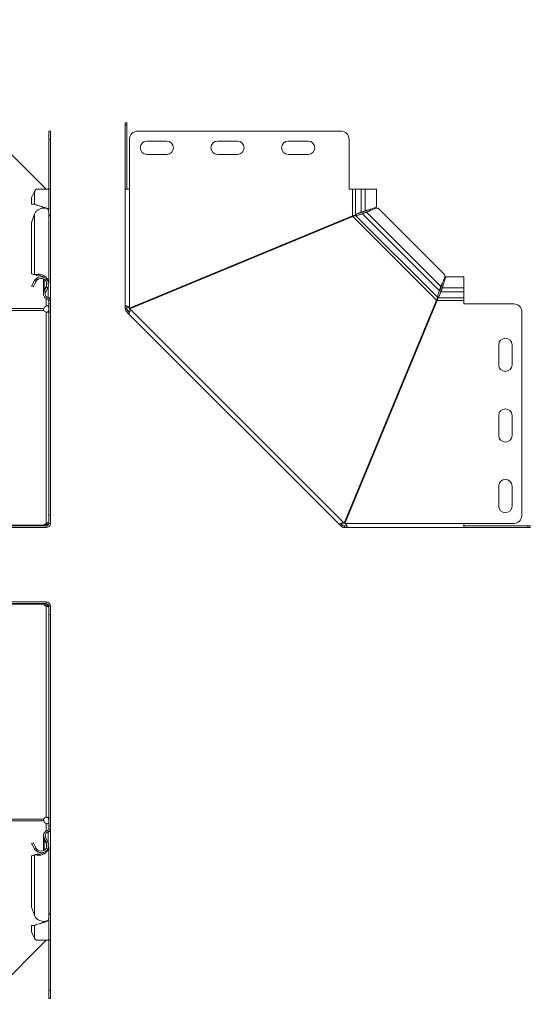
# Model space of a CAD drawing. Header units: millimetres. Extents: x -130 to 765, y -4760 to 292.
# Tile 2 of 13: x 458 to 765, y -4758 to -4166. Entities that reach past the tile are written whole.
import ezdxf

# ---------------------------------------------------------------- set-up
doc = ezdxf.new("R2010")
doc.units = ezdxf.units.MM
doc.styles.add('SLDTEXTSTYLE0', font='TXT', dxfattribs={"width": 0.7, "bigfont": 'bigfont'})

msp = doc.modelspace()

# ---------------------------------------------------------------- linework, layer by layer
at = {"color": 7, "linetype": 'Continuous', "lineweight": 15}
for p, q in [((474.21, -4267.72), (435.67, -4229.18)), ((521.76, -4227.72), (522.76, -4227.72)), ((521.76, -4229.18), (521.76, -4227.72)), ((521.76, -4229.18), (521.76, -4267.72)), ((522.76, -4227.72), (522.76, -4229.18)), ((522.76, -4229.18), (522.76, -4267.72)), ((475.71, -4232.72), (476.71, -4232.72)), ((475.71, -4237.72), (475.71, -4232.72)), ((476.71, -4232.72), (476.71, -4237.72)), ((651.41, -4232.72), (529.26, -4232.72)), ((475.71, -4267.72), (475.71, -4237.72)), ((476.71, -4267.72), (476.71, -4237.72)), ((524.26, -4237.72), (524.26, -4267.72)), ((546.76, -4238.72), (534.76, -4238.72)), ((589.26, -4238.72), (577.26, -4238.72)), ((631.76, -4238.72), (619.76, -4238.72)), ((656.41, -4267.72), (656.41, -4237.72)), ((534.76, -4246.72), (546.76, -4246.72)), ((577.26, -4246.72), (589.26, -4246.72)), ((619.76, -4246.72), (631.76, -4246.72)), ((467.21, -4269.02), (465.46, -4272.72)), ((475.71, -4267.72), (468.1, -4267.72)), ((475.71, -4279.99), (475.71, -4267.72)), ((476.71, -4267.72), (475.71, -4267.72)), ((476.71, -4283.68), (476.71, -4267.72)), ((521.76, -4337.96), (521.76, -4267.72)), ((524.26, -4267.72), (521.76, -4267.72)), ((658.41, -4267.72), (656.41, -4267.72)), ((660.14, -4267.72), (658.41, -4267.72)), ((663.73, -4267.72), (660.14, -4267.72)), ((663.73, -4267.72), (666.1, -4267.72)), ((672.76, -4267.72), (666.1, -4267.72)), ((672.76, -4278), (672.76, -4267.72)), ((465.46, -4272.72), (465.46, -4276.64)), ((467.21, -4276.64), (465.46, -4276.64)), ((467.21, -4282.77), (465.46, -4287.69)), ((471.18, -4278), (471.18, -4278)), ((472.59, -4278.53), (472.59, -4279.07)), ((475.71, -4324.09), (475.71, -4280.62)), ((663.19, -4282.83), (663.18, -4282.84)), ((663.73, -4281.47), (666.1, -4280.61)), ((663.73, -4281.47), (664.2, -4281.47)), ((664.2, -4281.47), (666.58, -4280.61)), ((666.89, -4281.55), (664.42, -4282.44)), ((664.42, -4282.44), (664.75, -4282.11)), ((667.23, -4281.22), (664.75, -4282.11)), ((666.1, -4280.61), (666.58, -4280.61)), ((667.23, -4281.22), (666.89, -4281.55)), ((669.33, -4280.46), (669.33, -4280.46)), ((713.79, -4319.05), (674.02, -4279.28)), ((465.46, -4318.61), (465.46, -4287.69)), ((476.41, -4283.68), (476.71, -4283.68)), ((476.71, -4283.68), (476.71, -4284.14)), ((476.71, -4334.47), (476.71, -4284.14)), ((658.41, -4283.68), (524.26, -4339.25)), ((524.45, -4339.71), (658.6, -4284.14)), ((465.46, -4318.61), (467.21, -4318.92)), ((466.34, -4318.95), (465.46, -4318.61)), ((465.46, -4325.95), (467.21, -4322.69)), ((466.34, -4318.95), (468.09, -4319.26)), ((466.34, -4326.43), (468.09, -4323.17)), ((468.09, -4319.26), (467.21, -4318.92)), ((468.09, -4323.17), (467.21, -4322.69)), ((467.86, -4319.17), (468.25, -4319.32)), ((468.78, -4319.54), (468.1, -4319.03)), ((468.78, -4322.27), (468.1, -4321.54)), ((468.21, -4319.31), (468.78, -4319.54)), ((472.59, -4320.49), (472.59, -4320.54)), ((472.59, -4321.61), (472.59, -4329.92)), ((712.6, -4323.74), (712.61, -4323.74)), ((725.35, -4320.31), (715.07, -4320.31)), ((725.35, -4326.97), (725.35, -4320.31)), ((466.34, -4326.43), (465.46, -4325.95)), ((473.01, -4328.32), (474.29, -4325.84)), ((473.01, -4328.87), (474.29, -4326.49)), ((473.01, -4328.32), (473.26, -4328.41)), ((473.89, -4329.34), (475.17, -4326.97)), ((710.23, -4329.88), (710.24, -4329.88)), ((710.62, -4328.65), (711.52, -4326.18)), ((710.62, -4328.65), (710.96, -4328.32)), ((710.96, -4328.32), (711.85, -4325.84)), ((711.15, -4330.48), (711.15, -4330.49)), ((711.52, -4326.18), (711.85, -4325.84)), ((712.45, -4326.49), (711.6, -4328.87)), ((712.45, -4326.97), (711.6, -4329.34)), ((711.6, -4329.34), (711.6, -4328.87)), ((712.45, -4326.49), (712.45, -4326.97)), ((725.35, -4329.34), (725.35, -4326.97)), ((725.35, -4332.93), (725.35, -4329.34)), ((475.33, -4332.93), (475.4, -4332.75)), ((475.71, -4336.66), (475.71, -4334.66)), ((476.71, -4334.47), (476.71, -4334.66)), ((476.71, -4336.66), (476.71, -4334.66)), ((708.92, -4334.47), (653.36, -4468.62)), ((653.82, -4468.81), (709.39, -4334.66)), ((725.35, -4334.66), (725.35, -4332.93)), ((725.35, -4336.66), (725.35, -4334.66)), ((475.71, -4336.66), (476.71, -4336.66)), ((475.71, -4341.66), (475.71, -4336.66)), ((475.71, -4463.81), (475.71, -4341.66)), ((476.71, -4336.66), (476.71, -4341.66)), ((476.71, -4463.81), (476.71, -4341.66)), ((522.76, -4337.96), (521.76, -4337.96)), ((521.76, -4339.52), (521.76, -4337.96)), ((522.76, -4339.52), (521.76, -4339.52)), ((523.2, -4340.58), (522.49, -4341.29)), ((523.59, -4342.39), (522.49, -4341.29)), ((522.76, -4339.52), (522.76, -4337.96)), ((524.3, -4341.68), (523.2, -4340.58)), ((524.3, -4341.68), (523.59, -4342.39)), ((523.59, -4342.39), (650.68, -4469.48)), ((755.35, -4336.66), (725.35, -4336.66)), ((760.35, -4463.81), (760.35, -4341.66)), ((746.35, -4361.31), (746.35, -4373.31)), ((754.35, -4373.31), (754.35, -4361.31)), ((746.35, -4403.81), (746.35, -4415.81)), ((754.35, -4415.81), (754.35, -4403.81)), ((746.35, -4446.31), (746.35, -4458.31)), ((754.35, -4458.31), (754.35, -4446.31)), ((475.71, -4468.81), (475.71, -4463.81)), ((476.71, -4463.81), (476.71, -4468.81)), ((435.67, -4470.31), (474.21, -4470.31)), ((435.67, -4471.31), (474.21, -4471.31)), ((472.71, -4469.87), (472.71, -4470.31)), ((474.21, -4468.77), (474.21, -4469.48)), ((474.21, -4471.31), (474.21, -4470.31)), ((476.71, -4468.81), (475.71, -4468.81)), ((651.39, -4468.77), (650.68, -4469.48)), ((651.78, -4470.58), (650.68, -4469.48)), ((652.49, -4469.87), (651.39, -4468.77)), ((652.49, -4469.87), (651.78, -4470.58)), ((655.11, -4470.31), (653.55, -4470.31)), ((653.55, -4470.31), (653.55, -4471.31)), ((655.11, -4471.31), (653.55, -4471.31)), ((655.11, -4470.31), (655.11, -4471.31)), ((725.35, -4471.31), (655.11, -4471.31)), ((725.35, -4468.81), (755.35, -4468.81)), ((725.35, -4471.31), (725.35, -4468.81)), ((725.35, -4470.31), (763.88, -4470.31)), ((725.35, -4471.31), (763.88, -4471.31)), ((763.88, -4470.31), (765.35, -4470.31)), ((765.35, -4471.31), (763.88, -4471.31)), ((765.35, -4470.31), (765.35, -4471.31)), ((474.21, -4515.98), (435.67, -4515.98)), ((474.21, -4516.98), (435.67, -4516.98)), ((472.71, -4517.42), (472.71, -4516.98)), ((474.21, -4515.98), (474.21, -4516.98)), ((474.21, -4518.52), (474.21, -4517.81)), ((475.71, -4518.48), (476.71, -4518.48)), ((475.71, -4523.48), (475.71, -4518.48)), ((476.71, -4518.48), (476.71, -4523.48)), ((475.71, -4645.63), (475.71, -4523.48)), ((476.71, -4645.63), (476.71, -4523.48)), ((475.71, -4650.63), (475.71, -4645.63)), ((476.71, -4645.63), (476.71, -4650.63)), ((476.71, -4650.63), (475.71, -4650.63)), ((475.71, -4652.63), (475.71, -4650.63)), ((476.71, -4652.63), (476.71, -4650.63)), ((476.71, -4652.63), (476.71, -4652.82)), ((476.71, -4703.15), (476.71, -4652.82)), ((465.46, -4661.34), (466.34, -4660.86)), ((467.21, -4664.6), (465.46, -4661.34)), ((468.09, -4664.12), (466.34, -4660.86)), ((472.59, -4657.37), (472.59, -4665.68)), ((473.01, -4658.42), (474.29, -4660.8)), ((473.01, -4658.97), (473.26, -4658.88)), ((474.29, -4661.45), (473.01, -4658.97)), ((473.89, -4657.95), (475.17, -4660.32)), ((465.46, -4668.68), (466.34, -4668.34)), ((468.09, -4668.03), (466.34, -4668.34)), ((468.09, -4664.12), (467.21, -4664.6)), ((468.09, -4668.03), (467.21, -4668.37)), ((468.25, -4667.97), (467.86, -4668.12)), ((468.78, -4665.02), (468.1, -4665.75)), ((468.78, -4667.75), (468.1, -4668.26)), ((468.78, -4667.75), (468.21, -4667.98)), ((472.59, -4666.75), (472.59, -4666.8)), ((475.71, -4706.67), (475.71, -4663.2)), ((467.21, -4668.37), (465.46, -4668.68)), ((465.46, -4699.6), (465.46, -4668.68)), ((465.46, -4699.6), (467.21, -4704.52)), ((476.41, -4703.61), (476.71, -4703.61)), ((476.71, -4703.15), (476.71, -4703.61)), ((476.71, -4719.57), (476.71, -4703.61)), ((471.18, -4709.29), (471.18, -4709.29)), ((472.59, -4708.22), (472.59, -4708.76)), ((475.71, -4719.57), (475.71, -4707.3)), ((465.46, -4710.65), (467.21, -4710.65)), ((465.46, -4714.57), (465.46, -4710.65)), ((465.46, -4714.57), (467.21, -4718.27)), ((435.67, -4758.11), (474.21, -4719.57)), ((468.1, -4719.57), (475.71, -4719.57)), ((475.71, -4719.57), (476.71, -4719.57)), ((475.71, -4749.57), (475.71, -4719.57)), ((476.71, -4749.57), (476.71, -4719.57)), ((475.71, -4754.57), (475.71, -4749.57)), ((476.71, -4749.57), (476.71, -4754.57)), ((476.71, -4754.57), (475.71, -4754.57))]:
    msp.add_line(p, q, dxfattribs=at)
at = {"color": 7, "linetype": 'Continuous', "lineweight": 0}
for p, q in [((522.76, -4229.18), (521.76, -4229.18)), ((476.71, -4237.72), (475.71, -4237.72)), ((467.21, -4269.02), (467.21, -4276.64)), ((524.26, -4339.25), (524.26, -4267.72)), ((658.41, -4283.68), (658.41, -4267.72)), ((660.14, -4267.72), (660.14, -4283.15)), ((663.73, -4267.72), (663.73, -4281.47)), ((666.1, -4267.72), (666.1, -4280.61)), ((467.21, -4318.92), (467.21, -4282.77)), ((473.01, -4278.7), (473.01, -4279.1)), ((710.62, -4328.65), (664.42, -4282.44)), ((711.52, -4326.18), (666.89, -4281.55)), ((708.92, -4334.47), (658.6, -4284.14)), ((709.66, -4332.75), (660.32, -4283.41)), ((473.01, -4328.32), (473.01, -4321.82)), ((474.29, -4325.84), (474.29, -4323.17)), ((473.89, -4329.34), (473.01, -4328.87)), ((475.17, -4326.97), (474.29, -4326.49)), ((475.4, -4332.75), (475.4, -4326.45)), ((725.35, -4329.34), (711.6, -4329.34)), ((725.35, -4326.97), (712.45, -4326.97)), ((474.21, -4337.96), (474.21, -4333.47)), ((475.4, -4332.93), (475.13, -4333.89)), ((476.71, -4334.66), (475.71, -4334.66)), ((725.35, -4334.66), (709.39, -4334.66)), ((725.35, -4332.93), (709.92, -4332.93)), ((472.71, -4339.52), (-116.3, -4339.52)), ((472.71, -4340.58), (-116.3, -4340.58)), ((474.21, -4341.68), (474.21, -4468.77)), ((476.71, -4341.66), (475.71, -4341.66)), ((653.36, -4468.62), (524.45, -4339.71)), ((475.71, -4463.81), (476.71, -4463.81)), ((450.24, -4469.87), (472.71, -4469.87)), ((725.35, -4468.81), (653.82, -4468.81)), ((763.88, -4471.31), (763.88, -4470.31)), ((472.71, -4517.42), (450.24, -4517.42)), ((474.21, -4518.52), (474.21, -4645.61)), ((476.71, -4523.48), (475.71, -4523.48)), ((-116.3, -4646.71), (472.71, -4646.71)), ((-116.3, -4647.77), (472.71, -4647.77)), ((474.21, -4653.82), (474.21, -4649.33)), ((475.71, -4645.63), (476.71, -4645.63)), ((475.4, -4654.36), (475.13, -4653.4)), ((475.4, -4660.84), (475.4, -4654.54)), ((476.71, -4652.63), (475.71, -4652.63)), ((473.89, -4657.95), (473.01, -4658.42)), ((473.01, -4665.47), (473.01, -4658.97)), ((475.17, -4660.32), (474.29, -4660.8)), ((474.29, -4664.12), (474.29, -4661.45)), ((467.21, -4704.52), (467.21, -4668.37)), ((473.01, -4708.59), (473.01, -4708.19)), ((467.21, -4718.27), (467.21, -4710.65)), ((475.71, -4749.57), (476.71, -4749.57))]:
    msp.add_line(p, q, dxfattribs=at)
at = {"color": 7, "linetype": 'Continuous', "lineweight": 15}
for centre, radius, start, end in [((529.26, -4237.72), 5, 90, 180), ((651.41, -4237.72), 5, 0, 90), ((534.76, -4242.72), 4, 90, 270), ((546.76, -4242.72), 4, 270, 90), ((577.26, -4242.72), 4, 90, 270), ((589.26, -4242.72), 4, 270, 90), ((619.76, -4242.72), 4, 90, 270), ((631.76, -4242.72), 4, 270, 90), ((471.19, -4324.83), 4.52, 331.75941, 133.20785), ((471.19, -4324.83), 3.51, 331.75941, 133.20785), ((476.09, -4330.53), 3.5, 151.75941, 253.96977), ((476.09, -4330.53), 2.5, 151.75941, 253.96977), ((474.91, -4334.66), 0.8, 0, 73.96977), ((474.91, -4334.66), 1.8, 0, 73.96977), ((475.08, -4340.31), 2.5, 110.50119, 161.68993), ((474.66, -4339.5), 2.23, 209.08976, 258.30237), ((755.35, -4341.66), 5, 0, 90), ((750.35, -4361.31), 4, 0, 180), ((750.35, -4373.31), 4, 180, 0), ((750.35, -4403.81), 4, 0, 180), ((750.35, -4415.81), 4, 180, 0), ((750.35, -4446.31), 4, 0, 180), ((750.35, -4458.31), 4, 180, 0), ((755.35, -4463.81), 5, 270, 0), ((474.66, -4470.96), 2.23, 101.69763, 150.91024), ((474.71, -4471.78), 2.36, 102.42031, 141.41326), ((474.21, -4468.81), 1.5, 270, 360), ((474.21, -4468.81), 2.5, 270, 0), ((474.66, -4516.33), 2.23, 209.08976, 258.30237), ((474.76, -4515.44), 2.44, 219.25557, 256.91086), ((474.21, -4518.48), 2.5, 0, 90), ((474.21, -4518.48), 1.5, 360, 90), ((474.66, -4647.79), 2.23, 101.69763, 150.91024), ((475.08, -4646.98), 2.5, 198.31007, 249.49881), ((476.09, -4656.76), 3.5, 106.03023, 208.24059), ((476.09, -4656.76), 2.5, 106.03023, 208.24059), ((474.91, -4652.63), 0.8, 286.03023, 0), ((474.91, -4652.63), 1.8, 286.03023, 0), ((471.19, -4662.46), 4.52, 226.79215, 28.24059), ((471.19, -4662.46), 3.52, 226.79215, 28.24059)]:
    msp.add_arc(centre, radius, start, end, dxfattribs=at)
for points in [[(468.1, -4267.72), (467.74, -4268.15), (467.44, -4268.59), (467.21, -4269.02)], [(468.1, -4281.03), (467.74, -4281.57), (467.44, -4282.16), (467.21, -4282.77)], [(467.21, -4318.92), (467.44, -4318.93), (467.74, -4318.96), (468.1, -4319.03)], [(467.21, -4322.69), (467.44, -4322.26), (467.74, -4321.87), (468.1, -4321.54)], [(468.09, -4323.17), (468.27, -4322.83), (468.51, -4322.53), (468.78, -4322.27)], [(472.71, -4469.87), (472.65, -4470.02), (472.61, -4470.13), (472.61, -4470.21)], [(468.1, -4665.75), (467.74, -4665.42), (467.44, -4665.03), (467.21, -4664.6)], [(468.1, -4668.26), (467.74, -4668.33), (467.44, -4668.36), (467.21, -4668.37)], [(468.78, -4665.02), (468.51, -4664.76), (468.27, -4664.46), (468.09, -4664.12)], [(467.21, -4704.52), (467.44, -4705.13), (467.74, -4705.72), (468.1, -4706.26)], [(467.21, -4718.27), (467.44, -4718.7), (467.74, -4719.14), (468.1, -4719.57)]]:
    msp.add_open_spline(points, degree=3, dxfattribs=at)
for points, knots in [([(467.21, -4276.64), (467.55, -4276.8), (468.23, -4277.14), (469.86, -4277.63), (471.65, -4278.13), (473.39, -4278.63), (474.76, -4279.12), (475.6, -4279.58), (475.63, -4279.87), (475.64, -4279.99)], [0, 0, 0, 0, 0.148235, 0.296469, 0.444704, 0.592938, 0.741173, 0.889408, 1, 1, 1, 1]), ([(475.64, -4280.62), (475.65, -4280.48), (475.66, -4280.1), (475.07, -4279.54), (474, -4279.12), (472.56, -4279), (470.97, -4279.28), (469.37, -4279.93), (468.52, -4280.66), (468.1, -4281.03)], [0, 0, 0, 0, 0.091066, 0.242555, 0.394044, 0.545533, 0.697022, 0.848511, 1, 1, 1, 1]), ([(471.19, -4278), (471.31, -4278.04), (471.88, -4278.25), (472.87, -4278.63), (473.74, -4278.98), (473.97, -4279.17), (474, -4279.19)], [0, 0, 0, 0, 0.106634, 0.5251683, 0.9437027, 1, 1, 1, 1]), ([(475.71, -4283.23), (475.78, -4283.25), (476.03, -4283.31), (476.36, -4283.42), (476.65, -4283.55), (476.69, -4283.64), (476.71, -4283.68)], [0, 0, 0, 0, 0.12302, 0.415346, 0.707673, 1, 1, 1, 1]), ([(658.41, -4283.68), (658.8, -4283.59), (659.18, -4283.51), (659.8, -4283.33), (660.03, -4283.24), (660.14, -4283.15)], [0, 0, 0, 0, 0.5, 0.5, 1, 1, 1, 1]), ([(660.14, -4283.15), (660.19, -4283.08), (660.26, -4283.01), (660.44, -4282.87), (660.55, -4282.8), (660.8, -4282.66), (660.93, -4282.59), (661.24, -4282.45), (661.4, -4282.38), (661.74, -4282.24), (661.92, -4282.17), (662.29, -4282.03), (662.47, -4281.96), (662.84, -4281.82), (663.03, -4281.75), (663.39, -4281.61), (663.56, -4281.54), (663.73, -4281.47)], [0, 0, 0, 0, 0.125, 0.125, 0.25, 0.25, 0.375, 0.375, 0.5, 0.5, 0.625, 0.625, 0.75, 0.75, 0.875, 0.875, 1, 1, 1, 1]), ([(664.42, -4282.44), (664.06, -4282.55), (663.67, -4282.67), (662.88, -4282.94), (662.48, -4283.07), (661.74, -4283.3), (661.39, -4283.38), (660.78, -4283.47), (660.52, -4283.47), (660.32, -4283.41)], [0, 0, 0, 0, 0.25, 0.25, 0.5, 0.5, 0.75, 0.75, 1, 1, 1, 1]), ([(662.54, -4281.93), (662.67, -4281.9), (663.24, -4281.74), (663.78, -4281.59), (664.2, -4281.47)], [0, 0, 0, 0, 0.218513, 1, 1, 1, 1]), ([(664.75, -4282.11), (664.52, -4282.21), (664.05, -4282.42), (663.52, -4282.67), (663.23, -4282.81), (663.19, -4282.83)], [0, 0, 0, 0, 0.464304, 0.928607, 1, 1, 1, 1]), ([(666.1, -4280.61), (666.66, -4280.45), (667.76, -4280.12), (669.58, -4279.62), (671.18, -4279.12), (672.29, -4278.63), (672.81, -4278.25), (672.71, -4278.05), (672.69, -4278)], [0, 0, 0, 0, 0.190333, 0.380667, 0.571, 0.761334, 0.951667, 1, 1, 1, 1]), ([(666.58, -4280.61), (667.01, -4280.45), (667.52, -4280.25), (668.07, -4280.05), (668.16, -4280.02)], [0, 0, 0, 0, 0.836224, 1, 1, 1, 1]), ([(674, -4279.3), (673.86, -4279.2), (673.56, -4278.99), (672.64, -4279.12), (671.39, -4279.54), (669.92, -4280.19), (668.35, -4280.92), (667.38, -4281.34), (666.89, -4281.55)], [0, 0, 0, 0, 0.146742, 0.317393, 0.488045, 0.658697, 0.829348, 1, 1, 1, 1]), ([(668.98, -4280.62), (668.81, -4280.68), (668.21, -4280.9), (667.64, -4281.09), (667.23, -4281.22)], [0, 0, 0, 0, 0.285899, 1, 1, 1, 1]), ([(476.71, -4284.14), (476.69, -4284.05), (476.65, -4283.86), (476.36, -4283.62), (476.03, -4283.47), (475.78, -4283.45), (475.71, -4283.44)], [0, 0, 0, 0, 0.292327, 0.584654, 0.87698, 1, 1, 1, 1]), ([(660.32, -4283.41), (660.16, -4283.41), (659.91, -4283.49), (659.31, -4283.76), (658.96, -4283.95), (658.6, -4284.14)], [0, 0, 0, 0, 0.5, 0.5, 1, 1, 1, 1]), ([(468.1, -4319.03), (468.52, -4318.94), (469.37, -4318.75), (470.97, -4318.93), (472.56, -4319.48), (474, -4320.43), (475.07, -4321.68), (475.66, -4322.96), (475.65, -4323.78), (475.64, -4324.09)], [0, 0, 0, 0, 0.151489, 0.302978, 0.454467, 0.605956, 0.757445, 0.908934, 1, 1, 1, 1]), ([(468.78, -4319.54), (469.11, -4319.5), (469.77, -4319.42), (471.01, -4319.66), (472.1, -4320.07), (472.66, -4320.52), (472.86, -4320.69)], [0, 0, 0, 0, 0.280247, 0.560493, 0.84074, 1, 1, 1, 1]), ([(711.52, -4326.18), (711.73, -4325.69), (712.15, -4324.72), (712.88, -4323.15), (713.53, -4321.68), (713.95, -4320.43), (714.08, -4319.51), (713.87, -4319.21), (713.77, -4319.07)], [0, 0, 0, 0, 0.170652, 0.341303, 0.511955, 0.682607, 0.853258, 1, 1, 1, 1]), ([(711.85, -4325.84), (711.98, -4325.43), (712.17, -4324.86), (712.38, -4324.26), (712.45, -4324.09)], [0, 0, 0, 0, 0.7141009, 1, 1, 1, 1]), ([(715.07, -4320.38), (715.02, -4320.36), (714.82, -4320.26), (714.44, -4320.78), (713.95, -4321.89), (713.45, -4323.49), (712.95, -4325.31), (712.62, -4326.41), (712.45, -4326.97)], [0, 0, 0, 0, 0.048333, 0.238666, 0.429, 0.619333, 0.809667, 1, 1, 1, 1]), ([(473.01, -4328.32), (472.9, -4328.55), (472.69, -4329.01), (472.58, -4329.57), (472.6, -4329.87), (472.61, -4329.92)], [0, 0, 0, 0, 0.4524906, 0.9049813, 1, 1, 1, 1]), ([(709.66, -4332.75), (709.6, -4332.55), (709.6, -4332.29), (709.68, -4331.68), (709.77, -4331.33), (710, -4330.58), (710.13, -4330.19), (710.39, -4329.4), (710.52, -4329.01), (710.62, -4328.65)], [0, 0, 0, 0, 0.25, 0.25, 0.5, 0.5, 0.75, 0.75, 1, 1, 1, 1]), ([(711.6, -4329.34), (711.46, -4329.67), (711.32, -4330.04), (711.04, -4330.78), (710.9, -4331.16), (710.62, -4331.84), (710.48, -4332.15), (710.2, -4332.64), (710.06, -4332.83), (709.92, -4332.93)], [0, 0, 0, 0, 0.25, 0.25, 0.5, 0.5, 0.75, 0.75, 1, 1, 1, 1]), ([(710.24, -4329.88), (710.26, -4329.84), (710.4, -4329.55), (710.65, -4329.01), (710.86, -4328.55), (710.96, -4328.32)], [0, 0, 0, 0, 0.071393, 0.535696, 1, 1, 1, 1]), ([(711.6, -4328.87), (711.53, -4329.11), (711.39, -4329.58), (711.24, -4330.14), (711.16, -4330.44), (711.15, -4330.48)], [0, 0, 0, 0, 0.464284, 0.928569, 1, 1, 1, 1]), ([(713.05, -4324.91), (713.02, -4325), (712.82, -4325.55), (712.62, -4326.06), (712.45, -4326.49)], [0, 0, 0, 0, 0.163776, 1, 1, 1, 1]), ([(475.4, -4332.75), (475.77, -4332.91), (476.11, -4333.16), (476.58, -4333.76), (476.71, -4334.11), (476.71, -4334.47)], [0, 0, 0, 0, 0.5, 0.5, 1, 1, 1, 1]), ([(708.92, -4334.47), (709.12, -4334.11), (709.31, -4333.76), (709.58, -4333.16), (709.66, -4332.91), (709.66, -4332.75)], [0, 0, 0, 0, 0.5, 0.5, 1, 1, 1, 1]), ([(709.92, -4332.93), (709.83, -4333.04), (709.74, -4333.27), (709.56, -4333.89), (709.47, -4334.27), (709.39, -4334.66)], [0, 0, 0, 0, 0.5, 0.5, 1, 1, 1, 1]), ([(472.71, -4339.52), (472.65, -4339.74), (472.61, -4339.94), (472.61, -4340.3), (472.65, -4340.46), (472.71, -4340.58)], [0, 0, 0, 0, 0.5, 0.5, 1, 1, 1, 1]), ([(475.71, -4339.25), (475.71, -4338.86), (475.67, -4338.59), (475.63, -4338.4), (475.62, -4338.38), (475.62, -4338.36), (475.62, -4338.36), (475.61, -4338.35), (475.61, -4338.35), (475.61, -4338.34), (475.61, -4338.33), (475.6, -4338.32), (475.6, -4338.31), (475.58, -4338.25), (475.56, -4338.21), (475.49, -4338.09), (475.44, -4338.03), (475.33, -4337.94), (475.29, -4337.92), (475.24, -4337.89), (475.24, -4337.89), (475.23, -4337.88), (475.23, -4337.88), (475.22, -4337.88), (475.22, -4337.88), (475.21, -4337.88), (475.2, -4337.87), (475.17, -4337.86), (475.16, -4337.86), (475.06, -4337.83), (474.98, -4337.82), (474.69, -4337.82), (474.46, -4337.87), (474.21, -4337.96)], [0, 0, 0, 0, 0.25, 0.25, 0.28125, 0.28125, 0.285156, 0.285156, 0.289062, 0.289062, 0.296875, 0.296875, 0.3125, 0.3125, 0.375, 0.375, 0.5, 0.5, 0.5625, 0.5625, 0.570312, 0.570312, 0.574219, 0.574219, 0.578125, 0.578125, 0.59375, 0.59375, 0.625, 0.625, 0.75, 0.75, 1, 1, 1, 1]), ([(474.21, -4341.68), (474.47, -4341.74), (474.7, -4341.72), (475.1, -4341.57), (475.26, -4341.44), (475.4, -4341.23), (475.43, -4341.19), (475.46, -4341.13), (475.47, -4341.12), (475.48, -4341.09), (475.49, -4341.08), (475.5, -4341.04), (475.51, -4341.01), (475.57, -4340.88), (475.6, -4340.76), (475.68, -4340.36), (475.71, -4340.05), (475.71, -4339.71)], [0, 0, 0, 0, 0.25, 0.25, 0.5, 0.5, 0.5625, 0.5625, 0.578125, 0.578125, 0.59375, 0.59375, 0.625, 0.625, 0.75, 0.75, 1, 1, 1, 1]), ([(521.76, -4337.96), (521.76, -4337.95), (521.76, -4337.93), (521.78, -4337.91), (521.8, -4337.89), (521.83, -4337.87), (521.87, -4337.86), (521.92, -4337.85), (521.97, -4337.84), (522.03, -4337.84), (522.09, -4337.84), (522.16, -4337.85), (522.23, -4337.86), (522.31, -4337.87), (522.38, -4337.89), (522.47, -4337.91), (522.55, -4337.93), (522.64, -4337.96), (522.72, -4337.99), (522.81, -4338.03), (522.96, -4338.1), (523.18, -4338.21), (523.46, -4338.41), (523.74, -4338.65), (524.01, -4338.93), (524.18, -4339.14), (524.26, -4339.25)], [0, 0, 0, 0, 0.03577, 0.070797, 0.105097, 0.138688, 0.171589, 0.203818, 0.235397, 0.266348, 0.296694, 0.326462, 0.355676, 0.384366, 0.41256, 0.440291, 0.467591, 0.494494, 0.521037, 0.547256, 0.573191, 0.65226, 0.733301, 0.817558, 0.906139, 1, 1, 1, 1]), ([(522.49, -4341.29), (522.46, -4341.25), (522.39, -4341.18), (522.29, -4341.06), (522.2, -4340.94), (522.12, -4340.82), (522.05, -4340.69), (521.99, -4340.57), (521.93, -4340.44), (521.88, -4340.3), (521.85, -4340.17), (521.81, -4340.04), (521.79, -4339.91), (521.77, -4339.78), (521.76, -4339.65), (521.76, -4339.56), (521.76, -4339.52)], [0, 0, 0, 0, 0.07817, 0.155117, 0.230882, 0.305507, 0.379038, 0.451522, 0.523007, 0.593545, 0.663189, 0.731994, 0.800017, 0.867318, 0.933958, 1, 1, 1, 1]), ([(523.2, -4340.58), (523.05, -4340.43), (522.94, -4340.25), (522.79, -4339.89), (522.76, -4339.7), (522.76, -4339.52)], [0, 0, 0, 0, 0.5, 0.5, 1, 1, 1, 1]), ([(524.45, -4339.71), (524.46, -4339.79), (524.48, -4339.94), (524.49, -4340.15), (524.5, -4340.35), (524.51, -4340.52), (524.51, -4340.68), (524.5, -4340.82), (524.48, -4340.98), (524.44, -4341.17), (524.38, -4341.39), (524.3, -4341.59), (524.21, -4341.79), (524.13, -4341.96), (524.04, -4342.11), (523.96, -4342.22), (523.88, -4342.31), (523.79, -4342.38), (523.71, -4342.42), (523.64, -4342.43), (523.61, -4342.4), (523.59, -4342.39)], [0, 0, 0, 0, 0.05265, 0.101184, 0.145636, 0.186056, 0.222507, 0.255076, 0.283883, 0.336802, 0.391745, 0.449097, 0.509192, 0.572325, 0.625044, 0.680128, 0.737871, 0.798525, 0.86231, 0.929415, 1, 1, 1, 1]), ([(475.54, -4468.34), (475.49, -4468.35), (475.44, -4468.36), (475.33, -4468.4), (475.29, -4468.41), (475.24, -4468.42), (475.24, -4468.43), (475.23, -4468.43), (475.23, -4468.43), (475.22, -4468.43), (475.22, -4468.43), (475.21, -4468.44), (475.2, -4468.44), (475.17, -4468.45), (475.16, -4468.45), (475.06, -4468.49), (474.98, -4468.52), (474.69, -4468.62), (474.46, -4468.7), (474.21, -4468.77)], [0.375, 0.375, 0.375, 0.375, 0.5, 0.5, 0.5625, 0.5625, 0.5703125, 0.5703125, 0.5742188, 0.5742188, 0.578125, 0.578125, 0.59375, 0.59375, 0.625, 0.625, 0.75, 0.75, 1, 1, 1, 1]), ([(475.66, -4469.06), (475.55, -4469.1), (475.29, -4469.21), (474.79, -4469.37), (474.41, -4469.44), (474.21, -4469.48)], [0, 0, 0, 0, 0.245487, 0.603304, 1, 1, 1, 1]), ([(650.68, -4469.48), (650.67, -4469.47), (650.66, -4469.45), (650.65, -4469.43), (650.66, -4469.4), (650.67, -4469.36), (650.68, -4469.32), (650.71, -4469.28), (650.74, -4469.24), (650.78, -4469.2), (650.83, -4469.16), (650.88, -4469.11), (650.94, -4469.07), (651, -4469.02), (651.07, -4468.98), (651.14, -4468.94), (651.22, -4468.89), (651.3, -4468.85), (651.38, -4468.81), (651.47, -4468.78), (651.62, -4468.72), (651.86, -4468.65), (652.2, -4468.59), (652.56, -4468.56), (652.95, -4468.56), (653.22, -4468.6), (653.36, -4468.62)], [0, 0, 0, 0, 0.03577, 0.070797, 0.105097, 0.138688, 0.171589, 0.203818, 0.235397, 0.266348, 0.296694, 0.326462, 0.355676, 0.384366, 0.41256, 0.440291, 0.467591, 0.494494, 0.521037, 0.547256, 0.573191, 0.65226, 0.733301, 0.817558, 0.906139, 1, 1, 1, 1]), ([(653.55, -4471.31), (653.5, -4471.31), (653.4, -4471.31), (653.25, -4471.29), (653.1, -4471.27), (652.96, -4471.24), (652.82, -4471.2), (652.68, -4471.16), (652.55, -4471.1), (652.42, -4471.04), (652.3, -4470.98), (652.19, -4470.91), (652.08, -4470.83), (651.97, -4470.75), (651.87, -4470.67), (651.81, -4470.61), (651.78, -4470.58)], [0, 0, 0, 0, 0.07817, 0.155117, 0.230881, 0.305507, 0.379038, 0.451521, 0.523007, 0.593545, 0.663188, 0.731993, 0.800017, 0.867318, 0.933958, 1, 1, 1, 1]), ([(653.55, -4470.31), (653.33, -4470.31), (653.13, -4470.26), (652.77, -4470.11), (652.61, -4470), (652.49, -4469.87)], [0, 0, 0, 0, 0.5, 0.5, 1, 1, 1, 1]), ([(653.82, -4468.81), (653.88, -4468.86), (654, -4468.95), (654.16, -4469.09), (654.31, -4469.22), (654.43, -4469.34), (654.55, -4469.46), (654.64, -4469.56), (654.74, -4469.69), (654.84, -4469.85), (654.95, -4470.05), (655.04, -4470.25), (655.12, -4470.45), (655.18, -4470.63), (655.23, -4470.79), (655.25, -4470.93), (655.25, -4471.06), (655.24, -4471.16), (655.21, -4471.24), (655.17, -4471.3), (655.13, -4471.31), (655.11, -4471.31)], [0, 0, 0, 0, 0.05265, 0.101184, 0.145636, 0.186056, 0.222507, 0.255076, 0.283883, 0.336802, 0.391745, 0.449097, 0.509192, 0.572325, 0.625044, 0.680128, 0.737871, 0.798525, 0.86231, 0.929415, 1, 1, 1, 1]), ([(472.71, -4516.98), (472.65, -4516.98), (472.61, -4517.03), (472.61, -4517.18), (472.65, -4517.29), (472.71, -4517.42)], [0, 0, 0, 0, 0.5, 0.5, 1, 1, 1, 1]), ([(474.21, -4517.81), (474.41, -4517.85), (474.81, -4517.92), (475.31, -4518.07), (475.56, -4518.18), (475.66, -4518.22)], [0, 0, 0, 0, 0.404682, 0.776084, 1, 1, 1, 1]), ([(474.21, -4518.52), (474.33, -4518.55), (474.57, -4518.61), (474.9, -4518.73), (475.18, -4518.83), (475.39, -4518.91), (475.54, -4518.95), (475.59, -4518.93), (475.61, -4518.92)], [0, 0, 0, 0, 0.192188, 0.365546, 0.525771, 0.680026, 0.841944, 1, 1, 1, 1]), ([(472.71, -4646.71), (472.65, -4646.86), (472.61, -4647.04), (472.61, -4647.4), (472.65, -4647.59), (472.71, -4647.77)], [0, 0, 0, 0, 0.5, 0.5, 1, 1, 1, 1]), ([(475.71, -4647.58), (475.71, -4647.17), (475.67, -4646.87), (475.63, -4646.64), (475.62, -4646.61), (475.62, -4646.59), (475.62, -4646.59), (475.61, -4646.58), (475.61, -4646.58), (475.61, -4646.56), (475.61, -4646.56), (475.6, -4646.53), (475.6, -4646.52), (475.58, -4646.44), (475.56, -4646.39), (475.49, -4646.21), (475.44, -4646.1), (475.33, -4645.95), (475.29, -4645.9), (475.24, -4645.85), (475.24, -4645.85), (475.23, -4645.84), (475.23, -4645.84), (475.22, -4645.83), (475.22, -4645.83), (475.21, -4645.82), (475.2, -4645.81), (475.17, -4645.79), (475.16, -4645.77), (475.06, -4645.7), (474.98, -4645.65), (474.69, -4645.55), (474.46, -4645.54), (474.21, -4645.61)], [0, 0, 0, 0, 0.25, 0.25, 0.28125, 0.28125, 0.285156, 0.285156, 0.289062, 0.289062, 0.296875, 0.296875, 0.3125, 0.3125, 0.375, 0.375, 0.5, 0.5, 0.5625, 0.5625, 0.570312, 0.570312, 0.574219, 0.574219, 0.578125, 0.578125, 0.59375, 0.59375, 0.625, 0.625, 0.75, 0.75, 1, 1, 1, 1]), ([(474.21, -4649.33), (474.47, -4649.41), (474.7, -4649.45), (475.1, -4649.45), (475.26, -4649.4), (475.4, -4649.29), (475.43, -4649.26), (475.46, -4649.23), (475.47, -4649.22), (475.48, -4649.2), (475.49, -4649.19), (475.5, -4649.17), (475.51, -4649.15), (475.57, -4649.06), (475.6, -4648.97), (475.68, -4648.65), (475.71, -4648.38), (475.71, -4648.04)], [0, 0, 0, 0, 0.25, 0.25, 0.5, 0.5, 0.5625, 0.5625, 0.578125, 0.578125, 0.59375, 0.59375, 0.625, 0.625, 0.75, 0.75, 1, 1, 1, 1]), ([(476.71, -4652.82), (476.71, -4653.18), (476.58, -4653.53), (476.11, -4654.13), (475.77, -4654.38), (475.4, -4654.54)], [0, 0, 0, 0, 0.5, 0.5, 1, 1, 1, 1]), ([(472.61, -4657.37), (472.6, -4657.42), (472.58, -4657.72), (472.69, -4658.28), (472.9, -4658.74), (473.01, -4658.97)], [0, 0, 0, 0, 0.095019, 0.547509, 1, 1, 1, 1]), ([(475.64, -4663.2), (475.65, -4663.51), (475.66, -4664.33), (475.07, -4665.61), (474, -4666.86), (472.56, -4667.81), (470.97, -4668.36), (469.37, -4668.54), (468.52, -4668.35), (468.1, -4668.26)], [0, 0, 0, 0, 0.091066, 0.242555, 0.394044, 0.545533, 0.697022, 0.848511, 1, 1, 1, 1]), ([(473.01, -4666.49), (472.76, -4666.69), (472.15, -4667.19), (471.01, -4667.63), (469.77, -4667.87), (469.11, -4667.79), (468.78, -4667.75)], [0, 0, 0, 0, 0.190473, 0.460315, 0.730158, 1, 1, 1, 1]), ([(475.71, -4703.85), (475.78, -4703.84), (476.03, -4703.82), (476.36, -4703.67), (476.65, -4703.43), (476.69, -4703.24), (476.71, -4703.15)], [0, 0, 0, 0, 0.12302, 0.415346, 0.707673, 1, 1, 1, 1]), ([(476.71, -4703.61), (476.69, -4703.65), (476.65, -4703.74), (476.36, -4703.87), (476.03, -4703.98), (475.78, -4704.04), (475.71, -4704.06)], [0, 0, 0, 0, 0.292327, 0.584654, 0.87698, 1, 1, 1, 1]), ([(475.64, -4707.3), (475.63, -4707.42), (475.6, -4707.71), (474.76, -4708.17), (473.39, -4708.66), (471.65, -4709.16), (469.86, -4709.66), (468.23, -4710.15), (467.55, -4710.49), (467.21, -4710.65)], [0, 0, 0, 0, 0.110592, 0.258827, 0.407062, 0.555296, 0.703531, 0.851765, 1, 1, 1, 1]), ([(468.1, -4706.26), (468.52, -4706.63), (469.37, -4707.36), (470.97, -4708.01), (472.56, -4708.29), (474, -4708.17), (475.07, -4707.75), (475.66, -4707.19), (475.65, -4706.81), (475.64, -4706.67)], [0, 0, 0, 0, 0.151489, 0.302978, 0.454467, 0.605956, 0.757445, 0.908934, 1, 1, 1, 1]), ([(474, -4708.1), (473.97, -4708.12), (473.74, -4708.31), (472.87, -4708.66), (471.88, -4709.04), (471.31, -4709.25), (471.19, -4709.29)], [0, 0, 0, 0, 0.056297, 0.474832, 0.893366, 1, 1, 1, 1])]:
    msp.add_open_spline(points, degree=3, knots=knots, dxfattribs=at)

# ---------------------------------------------------------------- texts
at = {"color": 7, "linetype": 'Continuous', "lineweight": 0, "insert": (-98.42, -4166.92), "char_height": 15, "attachment_point": 1, "style": 'SLDTEXTSTYLE0'}
msp.add_mtext('\\M+18454\\M+18452\\M+18442\\M+1844E\\M+18451-600\\M+18487150', dxfattribs=at)

doc.saveas('drawing.dxf')
